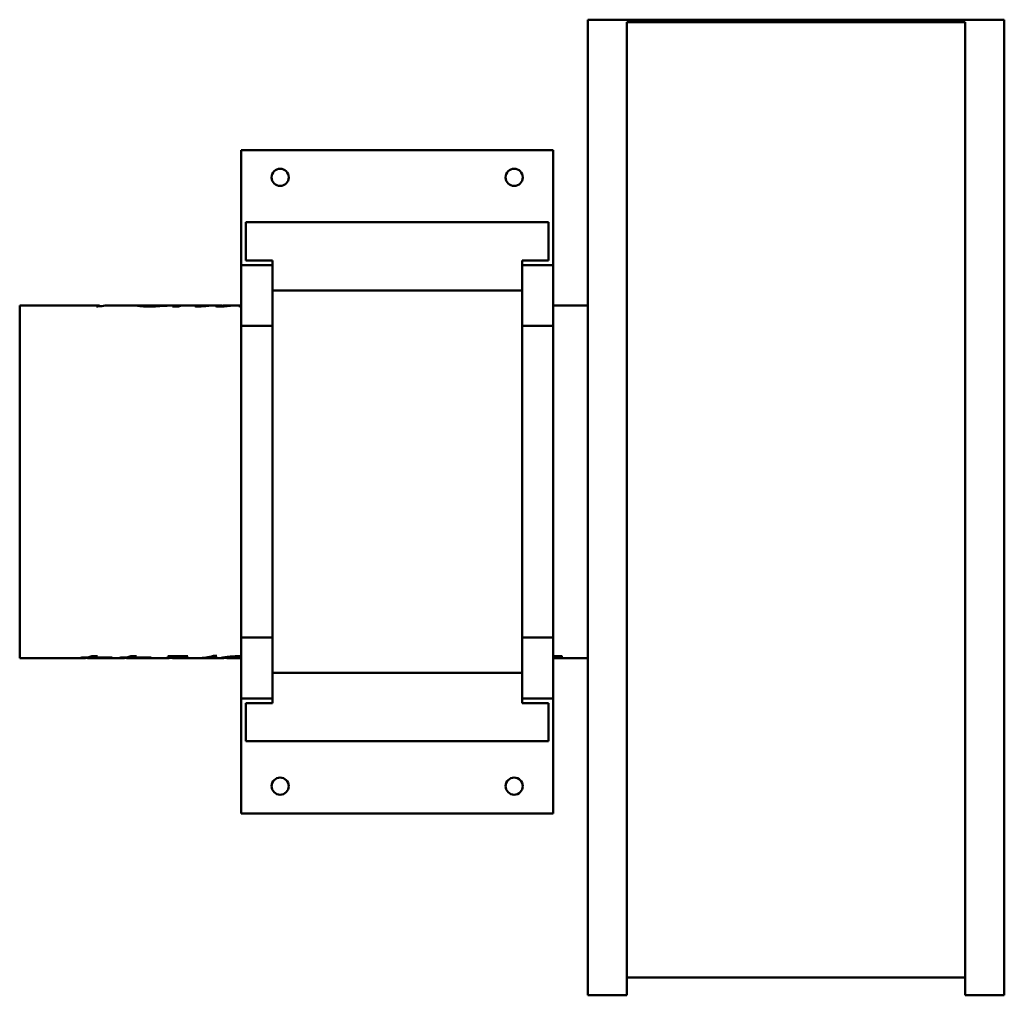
# Model space of a CAD drawing. Header units: millimetres. Extents: x 314 to 946, y 133 to 758.
import ezdxf

# ---------------------------------------------------------------- set-up
doc = ezdxf.new("R2010")
doc.units = ezdxf.units.MM
doc.header["$LTSCALE"] = 3
doc.layers.add('Widoczne (ISO)', color=7, linetype='Continuous', lineweight=50)

msp = doc.modelspace()

# ---------------------------------------------------------------- linework, layer by layer
at = {"layer": 'Widoczne (ISO)'}
for p, q in [((678.52, 758), (678.52, 133)), ((678.52, 758), (945.52, 758)), ((945.52, 758), (945.52, 133)), ((703.52, 756.5), (703.52, 133)), ((920.52, 756.5), (703.52, 756.5)), ((920.52, 133), (920.52, 756.5)), ((456.42, 674.5), (656.42, 674.5)), ((456.42, 600.8), (456.42, 674.5)), ((656.42, 674.5), (656.42, 600.8)), ((459.42, 628.21), (459.42, 603.84)), ((459.42, 628.21), (653.42, 628.21)), ((653.42, 628.21), (653.42, 603.84)), ((456.42, 600.8), (476.42, 600.8)), ((456.42, 561.83), (456.42, 600.8)), ((459.42, 603.84), (476.42, 603.84)), ((476.42, 600.8), (476.42, 603.84)), ((476.42, 600.8), (476.42, 561.83)), ((653.42, 603.84), (636.42, 603.84)), ((636.42, 603.84), (636.42, 600.8)), ((656.42, 600.8), (636.42, 600.8)), ((636.42, 561.83), (636.42, 600.8)), ((656.42, 600.8), (656.42, 561.83)), ((636.42, 584.48), (476.42, 584.48)), ((314.48, 575), (314.48, 349)), ((314.48, 575), (365.01, 575)), ((369.06, 574.78), (369.06, 574.92)), ((369.49, 575), (372.19, 575)), ((374.26, 575), (390.69, 575)), ((393.85, 574.34), (393.85, 574.9)), ((394.17, 574.97), (394.17, 574.99)), ((394.52, 575), (399.94, 575)), ((404.33, 575), (415.97, 575)), ((408.38, 574.76), (408.38, 574.84)), ((416.3, 574.34), (412.44, 574.34)), ((419.67, 574.95), (419.67, 575)), ((419.82, 575), (420.06, 575)), ((421.78, 575), (429.96, 575)), ((431.02, 574.35), (431.02, 574.61)), ((432.25, 574.45), (432.25, 574.57)), ((433.99, 575), (442.76, 575)), ((434.89, 574.7), (434.89, 574.81)), ((444.04, 574.3), (444.04, 574.58)), ((446.18, 574.44), (446.18, 574.58)), ((446.85, 575), (456.42, 575)), ((448.64, 574.69), (448.64, 574.81)), ((656.42, 575), (678.52, 575)), ((364.66, 574.25), (363.71, 574.25)), ((476.42, 561.83), (456.42, 561.83)), ((456.42, 561.83), (456.42, 362.17)), ((476.42, 561.83), (476.42, 362.17)), ((656.42, 561.83), (636.42, 561.83)), ((636.42, 362.17), (636.42, 561.83)), ((656.42, 362.17), (656.42, 561.83)), ((476.42, 362.17), (456.42, 362.17)), ((456.42, 323.2), (456.42, 362.17)), ((476.42, 362.17), (476.42, 323.2)), ((656.42, 362.17), (636.42, 362.17)), ((636.42, 323.2), (636.42, 362.17)), ((656.42, 362.17), (656.42, 323.2)), ((314.48, 349), (355.71, 349)), ((357.34, 349.14), (353.4, 349.14)), ((354.29, 349.33), (358.2, 349.33)), ((357.34, 349.33), (357.34, 349.14)), ((359.27, 349), (365.46, 349)), ((360.76, 350.35), (364.35, 350.35)), ((360.9, 350.14), (360.9, 349.14)), ((361.79, 350.14), (360.9, 350.14)), ((370.66, 349.14), (360.9, 349.14)), ((361.79, 350.33), (361.79, 349.33)), ((361.79, 349.33), (373.76, 349.33)), ((367.86, 349), (380.64, 349)), ((370.66, 349.33), (370.66, 349.14)), ((372.73, 349.33), (372.73, 349.12)), ((382.28, 349.14), (378.34, 349.14)), ((379.23, 349.33), (383.14, 349.33)), ((382.28, 349.33), (382.28, 349.14)), ((384.21, 349), (390.4, 349)), ((385.7, 350.35), (389.29, 350.35)), ((385.83, 350.14), (385.83, 349.14)), ((386.72, 350.14), (385.83, 350.14)), ((395.59, 349.14), (385.83, 349.14)), ((386.72, 350.33), (386.72, 349.33)), ((386.72, 349.33), (398.69, 349.33)), ((392.8, 349), (409.22, 349)), ((395.59, 349.33), (395.59, 349.14)), ((397.67, 349.33), (397.67, 349.12)), ((409.64, 350.27), (422.18, 350.27)), ((412.93, 350.27), (412.93, 349.87)), ((412.93, 350), (413, 350)), ((413, 349), (429.32, 349)), ((419.19, 350.27), (419.19, 350.09)), ((421.83, 350.27), (421.83, 350.14)), ((431.41, 349), (443.66, 349)), ((438.6, 350.38), (440.73, 350.38)), ((446.95, 349.66), (446.95, 349.12)), ((448.19, 349), (456.42, 349)), ((455.56, 350.33), (455.56, 349.97)), ((656.42, 350.27), (662.24, 350.27)), ((656.42, 349), (678.52, 349)), ((657.79, 350.27), (657.79, 349.94)), ((661.89, 350.27), (661.89, 350.14)), ((636.42, 339.52), (476.42, 339.52)), ((456.42, 323.2), (476.42, 323.2)), ((456.42, 249.5), (456.42, 323.2)), ((476.42, 320.16), (476.42, 323.2)), ((656.42, 323.2), (636.42, 323.2)), ((636.42, 323.2), (636.42, 320.16)), ((656.42, 323.2), (656.42, 249.5)), ((459.42, 320.16), (459.42, 295.79)), ((459.42, 320.16), (476.42, 320.16)), ((653.42, 320.16), (636.42, 320.16)), ((653.42, 320.16), (653.42, 295.79)), ((459.42, 295.79), (653.42, 295.79)), ((656.42, 249.5), (456.42, 249.5)), ((703.52, 144.5), (920.52, 144.5)), ((703.52, 133), (678.52, 133)), ((920.52, 133), (945.52, 133))]:
    msp.add_line(p, q, dxfattribs=at)
for centre in [(481.42, 657), (631.42, 657), (481.42, 267), (631.42, 267)]:
    msp.add_circle(centre, 5.5, dxfattribs=at)
for points in [[(363.71, 574.25), (364.51, 575.17), (365.31, 575.24), (366.11, 574.46)], [(374.26, 575), (371.06, 575), (367.86, 574.75), (364.66, 574.25)], [(369.06, 574.92), (370.45, 574.99), (371.84, 575.01), (373.22, 574.99)], [(369.49, 575), (369.35, 575), (369.2, 574.97), (369.06, 574.92)], [(393.99, 574.97), (393.9, 574.95), (393.85, 574.93), (393.85, 574.9)], [(402.26, 575), (400.3, 574.99), (397.54, 574.98), (393.99, 574.97)], [(394.52, 575), (394.4, 575), (394.28, 575), (394.17, 574.99)], [(394.17, 574.99), (396.78, 575), (398.9, 575), (400.54, 575)], [(408.89, 574.8), (404.81, 574.55), (400.92, 574.27), (397.23, 574.27)], [(400.54, 575), (401.05, 575), (401.53, 575), (401.98, 575)], [(404.33, 575), (403.69, 575), (402.99, 575), (402.26, 575)], [(408.38, 574.84), (408.55, 574.82), (408.72, 574.81), (408.89, 574.8)], [(412.44, 574.34), (413.99, 574.92), (415.55, 575.12), (417.1, 574.93)], [(417.56, 574.72), (417.14, 574.62), (416.72, 574.49), (416.3, 574.34)], [(417.1, 574.93), (417.54, 574.88), (417.8, 574.82), (417.89, 574.78)], [(419.76, 574.96), (418.88, 574.91), (418.15, 574.84), (417.56, 574.72)], [(419.82, 575), (419.77, 575), (419.72, 575), (419.67, 575)], [(419.67, 575), (420.12, 575), (420.55, 575), (420.97, 574.99)], [(421.78, 575), (421.12, 575), (420.45, 574.99), (419.76, 574.96)], [(426.82, 574.49), (426.82, 574.57), (427.16, 574.7), (427.82, 574.81)], [(427.82, 574.81), (428.97, 575.01), (430.11, 575.05), (431.25, 574.93)], [(431.37, 574.38), (430.41, 574.31), (429.57, 574.27), (428.82, 574.27)], [(431.63, 574.77), (431.23, 574.7), (431.02, 574.63), (431.02, 574.61)], [(431.25, 574.93), (431.59, 574.9), (431.8, 574.86), (431.88, 574.82)], [(435.69, 574.78), (434.16, 574.64), (432.72, 574.47), (431.37, 574.38)], [(431.6, 574.54), (431.77, 574.54), (431.99, 574.55), (432.25, 574.57)], [(433.99, 575), (433.2, 575), (432.41, 574.92), (431.63, 574.77)], [(432.25, 574.57), (433.06, 574.63), (433.93, 574.72), (434.89, 574.81)], [(434.89, 574.81), (435.15, 574.8), (435.42, 574.79), (435.69, 574.78)], [(440.03, 574.53), (440.03, 574.61), (440.33, 574.73), (440.92, 574.84)], [(440.92, 574.84), (442.21, 575.07), (443.49, 575.05), (444.78, 574.8)], [(445.24, 574.37), (444.34, 574.31), (443.43, 574.27), (442.49, 574.27)], [(444.89, 574.82), (444.32, 574.73), (444.04, 574.63), (444.04, 574.58)], [(444.66, 574.51), (445.05, 574.51), (445.55, 574.53), (446.18, 574.58)], [(446.85, 575), (446.2, 575), (445.55, 574.94), (444.89, 574.82)], [(449.5, 574.77), (448.01, 574.63), (446.59, 574.46), (445.24, 574.37)], [(446.18, 574.58), (446.54, 574.61), (447.36, 574.71), (448.64, 574.81)], [(448.64, 574.81), (448.93, 574.8), (449.21, 574.79), (449.5, 574.77)], [(454.96, 574.56), (454.96, 574.68), (455.42, 574.83), (456.33, 574.93)], [(456.33, 574.93), (456.36, 574.93), (456.39, 574.94), (456.42, 574.94)], [(353.4, 349.14), (353.7, 349.19), (353.99, 349.25), (354.29, 349.33)], [(355.71, 349), (356.25, 349), (356.79, 349.05), (357.34, 349.14)], [(360.9, 349.14), (359.71, 348.94), (358.52, 348.96), (357.34, 349.2)], [(358.2, 349.33), (359.05, 349.56), (359.91, 349.9), (360.76, 350.35)], [(360.9, 350.14), (360.64, 350.1), (360.39, 350.06), (360.14, 350.04)], [(361.87, 350.35), (361.84, 350.34), (361.82, 350.34), (361.79, 350.33)], [(364.35, 350.35), (363.49, 349.9), (362.64, 349.56), (361.79, 349.33)], [(365.46, 349), (367.19, 349), (368.93, 349.05), (370.66, 349.14)], [(372.73, 349.12), (370.71, 349.02), (368.68, 348.98), (366.65, 349.01)], [(373.76, 349.33), (373.41, 349.24), (373.07, 349.17), (372.73, 349.12)], [(378.34, 349.14), (378.64, 349.19), (378.93, 349.25), (379.23, 349.33)], [(380.64, 349), (381.19, 349), (381.73, 349.05), (382.28, 349.14)], [(385.83, 349.14), (384.65, 348.94), (383.46, 348.96), (382.28, 349.2)], [(383.14, 349.33), (383.99, 349.56), (384.85, 349.9), (385.7, 350.35)], [(385.83, 350.14), (385.58, 350.1), (385.33, 350.06), (385.07, 350.04)], [(386.81, 350.35), (386.78, 350.34), (386.75, 350.34), (386.72, 350.33)], [(389.29, 350.35), (388.43, 349.9), (387.58, 349.56), (386.72, 349.33)], [(390.4, 349), (392.13, 349), (393.86, 349.05), (395.59, 349.14)], [(397.67, 349.12), (395.64, 349.02), (393.62, 348.98), (391.59, 349.01)], [(398.69, 349.33), (398.35, 349.24), (398.01, 349.17), (397.67, 349.12)], [(409.22, 349), (410.24, 349), (411.25, 349.16), (412.26, 349.49)], [(409.4, 350.14), (409.48, 350.18), (409.56, 350.22), (409.64, 350.27)], [(416.03, 349.49), (414.39, 348.96), (412.75, 348.86), (411.11, 349.19)], [(412.26, 349.49), (412.71, 349.64), (412.93, 349.78), (412.93, 349.87)], [(415.24, 350.27), (414.49, 350.09), (413.75, 350), (413, 350)], [(417.68, 349.94), (417.14, 349.84), (416.59, 349.67), (416.03, 349.49)], [(419.19, 350.09), (418.52, 350.05), (418.02, 350), (417.68, 349.94)], [(421.83, 350.14), (420.5, 350.13), (419.62, 350.12), (419.19, 350.09)], [(422.18, 350.27), (422.06, 350.22), (421.94, 350.18), (421.83, 350.14)], [(429.32, 349), (432.41, 349), (435.51, 349.46), (438.6, 350.38)], [(440.73, 350.38), (437.27, 349.36), (433.82, 348.91), (430.36, 349.02)], [(446.85, 349.14), (444.58, 349.04), (443.45, 348.95), (443.45, 349.03)], [(446.95, 349.14), (446.92, 349.14), (446.88, 349.14), (446.85, 349.14)], [(451.65, 350.14), (453.23, 350.25), (454.83, 350.33), (456.42, 350.35)], [(455.56, 349.97), (455.21, 349.99), (454.81, 350), (454.34, 350)], [(456.42, 349.9), (456.09, 349.93), (455.8, 349.96), (455.56, 349.97)], [(657.79, 349.94), (657.36, 349.86), (656.91, 349.72), (656.42, 349.57)], [(659.3, 350.09), (658.61, 350.05), (658.11, 350), (657.79, 349.94)], [(661.89, 350.14), (660.59, 350.13), (659.73, 350.12), (659.3, 350.09)], [(662.24, 350.27), (662.12, 350.22), (662, 350.18), (661.89, 350.14)]]:
    msp.add_open_spline(points, degree=3, dxfattribs=at)
for points, knots in [([(389.62, 574.88), (389.62, 575), (390.41, 575.03), (391.99, 574.97), (392.56, 574.95), (393.18, 574.91), (393.85, 574.88)], [0, 0, 0, 0, 1, 1, 1, 1.358636, 1.358636, 1.358636, 1.358636]), ([(397.23, 574.27), (394.71, 574.27), (392.81, 574.37), (391.54, 574.51), (390.26, 574.66), (389.62, 574.79), (389.62, 574.88)], [0, 0, 0, 0, 1, 1, 1, 2, 2, 2, 2]), ([(393.85, 574.9), (393.85, 574.84), (394.4, 574.76), (395.51, 574.68), (396.62, 574.6), (397.96, 574.54), (399.54, 574.54)], [0, 0, 0, 0, 1, 1, 1, 2, 2, 2, 2]), ([(399.54, 574.54), (400.8, 574.54), (402.01, 574.57), (403.17, 574.61), (404.34, 574.65), (406.07, 574.75), (408.38, 574.84)], [0, 0, 0, 0, 1, 1, 1, 2, 2, 2, 2]), ([(428.82, 574.27), (428.21, 574.27), (427.73, 574.29), (427.36, 574.33), (427, 574.37), (426.82, 574.43), (426.82, 574.49)], [0, 0, 0, 0, 1, 1, 1, 2, 2, 2, 2]), ([(431.02, 574.61), (431.02, 574.59), (431.09, 574.57), (431.21, 574.56), (431.33, 574.55), (431.46, 574.54), (431.6, 574.54)], [0, 0, 0, 0, 1, 1, 1, 2, 2, 2, 2]), ([(442.49, 574.27), (441.77, 574.27), (441.18, 574.3), (440.72, 574.35), (440.26, 574.4), (440.03, 574.46), (440.03, 574.53)], [0, 0, 0, 0, 1, 1, 1, 2, 2, 2, 2]), ([(444.04, 574.58), (444.04, 574.56), (444.1, 574.54), (444.22, 574.53), (444.35, 574.51), (444.49, 574.51), (444.66, 574.51)], [0, 0, 0, 0, 1, 1, 1, 2, 2, 2, 2]), ([(456.42, 574.31), (456.2, 574.32), (455.99, 574.34), (455.8, 574.36), (455.24, 574.42), (454.96, 574.49), (454.96, 574.56)], [0.657701, 0.657701, 0.657701, 0.657701, 1, 1, 1, 2, 2, 2, 2]), ([(412.93, 349.87), (412.93, 349.94), (412.72, 350), (412.31, 350.05), (411.9, 350.09), (410.93, 350.12), (409.4, 350.14)], [0, 0, 0, 0, 1, 1, 1, 2, 2, 2, 2]), ([(443.45, 349.03), (443.45, 349.07), (443.87, 349.18), (444.7, 349.32), (445.54, 349.46), (446.56, 349.62), (447.76, 349.76), (448.97, 349.9), (450.26, 350.04), (451.65, 350.14)], [0, 0, 0, 0, 1, 1, 1, 2, 2, 2, 3, 3, 3, 3]), ([(454.34, 350), (452.51, 350), (450.82, 349.87), (449.27, 349.67), (447.73, 349.47), (446.95, 349.25), (446.95, 349.12)], [0, 0, 0, 0, 1, 1, 1, 2, 2, 2, 2]), ([(446.95, 349.12), (446.95, 349.03), (447.36, 349), (448.18, 349), (448.18, 349), (448.19, 349), (448.19, 349)], [0, 0, 0, 0, 1, 1, 1, 1.003148, 1.003148, 1.003148, 1.003148])]:
    msp.add_open_spline(points, degree=3, knots=knots, dxfattribs=at)

doc.saveas('drawing.dxf')
